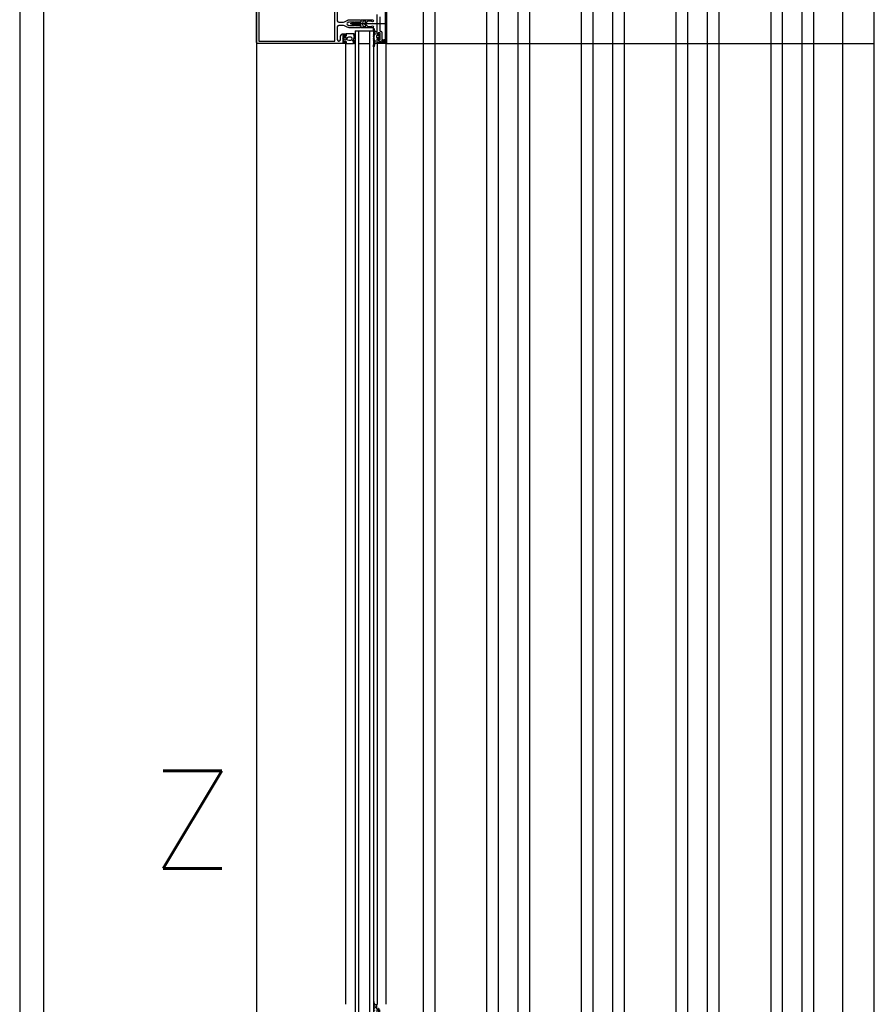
# Model space of a CAD drawing. Header units: millimetres. Extents: x -3528 to 120637, y -25886 to 25397.
# Tile 10 of 23: x 114095 to 115178, y -19057 to -17809. Entities that reach past the tile are written whole.
import ezdxf

# ---------------------------------------------------------------- set-up
doc = ezdxf.new("R2010")
doc.units = ezdxf.units.MM
doc.header["$LTSCALE"] = 100
doc.header["$MEASUREMENT"] = 0
doc.linetypes.add('AUSGEZOGEN', pattern=[0])
doc.linetypes.add('CENTER', pattern=[50.8, 31.75, -6.35, 6.35, -6.35])
doc.layers.get('0').update_dxf_attribs({"linetype": 'CONTINUOUS'})
for name, color, linetype in [('AL31----_BUITENKOZIJN', 1, 'CONTINUOUS'), ('AL67----_ZONWERING', 2, 'CONTINUOUS'), ('BL$7----_STRAMIEN', 8, 'CONTINUOUS')]:
    doc.layers.add(name, color=color, linetype=linetype)
doc.styles.add('ROMANS', font='ROMANS.shx', dxfattribs={"width": 0.8})
doc.styles.get("Standard").update_dxf_attribs({"font": 'arial.ttf'})

# ---------------------------------------------------------------- blocks, each defined once
blk = doc.blocks.new('A$C341C5819')
at = {"color": 0, "linetype": 'ByBlock', "lineweight": -2, "style": 'ROMANS'}
blk.add_text('Z', height=247.5, dxfattribs=at).set_placement((-35.4, 0))
blk = doc.blocks.new('204507')
at = {"color": 0, "linetype": 'ByBlock', "lineweight": -2}
blk.add_lwpolyline([(0, 0.15), (0, 9.6), (-0.2, 9.8), (-1.49, 9.8), (-1.96, 9.69), (-4.07, 8.75), (-4.5, 8.8), (-4.59, 8.96), (-3.96, 9.52), (-3.46, 9.68), (-2.7, 9.87), (-2.18, 9.97), (-1.17, 10.08), (-0.67, 10.09), (-0.07, 10.67), (-0.08, 10.81), (-0.63, 10.99), (-1.28, 10.98), (-1.8, 10.95), (-2.32, 10.89), (-4.11, 10.49), (-4.8, 10.24), (-6.58, 10.06), (-7.04, 10.85), (-7.35, 11), (-7.56, 10.85), (-8.04, 10.02), (-8.46, 9.81), (-8.75, 10.02), (-9.24, 10.85), (-9.56, 11), (-9.77, 10.83), (-10.24, 10.02), (-10.68, 9.81), (-10.97, 10.02), (-11.45, 10.85), (-11.76, 11), (-11.97, 10.85), (-12.4, 10.11), (-12.4, 0.15), (-10.4, 0.15), (-9.84, 0.3), (-9.58, 0.2), (-9.5, 0), (-9.5, -1.6), (-10.3, -1.6), (-10.3, -1.9), (-8.87, -3.33), (-8.27, -3.6), (-4.12, -3.6), (-3.51, -3.31), (-2.1, -1.9), (-2.1, -1.600001), (-2.9, -1.600001), (-2.9, 0), (-2.77, 0.25), (-2.56, 0.3), (-2, 0.15), (0, 0.15), (0, 9.6), (-0.2, 9.8), (-1.49, 9.8), (-1.96, 9.69), (-4.07, 8.75), (-4.5, 8.8), (-4.59, 8.96), (-3.96, 9.52), (-3.46, 9.68), (-2.7, 9.87), (-2.18, 9.97), (-1.17, 10.08), (-0.67, 10.09), (-0.07, 10.67), (-0.08, 10.81), (-0.63, 10.99), (-1.28, 10.98), (-1.8, 10.95), (-2.32, 10.89), (-4.11, 10.49), (-4.8, 10.24), (-6.58, 10.06), (-7.04, 10.85), (-7.35, 11), (-7.56, 10.85), (-8.04, 10.02), (-8.46, 9.81), (-8.75, 10.02), (-9.24, 10.85), (-9.56, 11), (-9.77, 10.83), (-10.24, 10.02), (-10.68, 9.81), (-10.97, 10.02), (-11.45, 10.85), (-11.76, 11), (-11.97, 10.85), (-12.4, 10.11), (-12.4, 0.15), (-10.4, 0.15), (-9.84, 0.3), (-9.58, 0.2), (-9.5, 0), (-9.5, -1.6), (-10.3, -1.6), (-10.3, -1.9), (-8.87, -3.33), (-8.27, -3.6), (-4.12, -3.6), (-3.51, -3.31), (-2.1, -1.9), (-2.1, -1.600001), (-2.9, -1.600001), (-2.9, 0), (-2.77, 0.25), (-2.56, 0.3), (-2, 0.15), (0, 0.15)], dxfattribs=at)
for points in [[(-8.45, 3.599999), (-8.45, 6.3), (-7.45, 7.3), (-4.95, 7.3), (-3.95, 6.3), (-3.95, 3.599999), (-4.54, 2.19), (-5.95, 1.6), (-6.45, 1.6), (-7.86, 2.19)], [(-4.2, -0.500001), (-4.2, -2.180001), (-4.67, -2.6), (-7.73, -2.6), (-4.67, -2.6), (-7.73, -2.6), (-8.2, -2.180001), (-8.2, -0.500001), (-8.2, -2.180001), (-8.2, -0.500001), (-7.73, 0), (-4.7, 0)]]:
    blk.add_lwpolyline(points, close=True, dxfattribs=at)
at = {"color": 0, "linetype": 'ByBlock', "lineweight": -2, "flags": 3}
blk.add_attdef('GRUPPE', (0, 0), '', height=1, dxfattribs=at)
blk = doc.blocks.new('204602')
at = {"color": 0, "linetype": 'ByBlock', "lineweight": -2}
for points in [[(3, 1.8), (3, 16.05), (2.69, 16.88), (1.67, 17.3), (0.87, 16.94), (0.5, 15.91), (0.91, 15.12), (1.36, 14.83), (1.5, 14.53), (1.5, 10.72), (1.21, 10.09), (-1.3, 7.59), (-2.7, 7.59), (-5.21, 10.09), (-5.5, 10.72), (-5.5, 14.53), (-5.36, 14.83), (-4.91, 15.12), (-4.5, 15.91), (-4.86, 16.94), (-5.68, 17.3), (-6.69, 16.88), (-7, 16.05), (-7, 1.8), (-5.06, 1.8), (-4.06, 1.3), (-3.71, 0.3), (-3.76, -0.83), (-3.83, -2.89), (-3.84, -4.46), (-4.02, -4.7), (-3.84, -4.94), (-3.82, -6.44), (-3.74, -8.19), (-3.68, -8.91), (-3.42, -9.54), (-2.63, -10.41), (-2, -10.7), (-1.37, -10.41), (-0.58, -9.54), (-0.32, -8.91), (-0.26, -8.19), (-0.18, -6.44), (-0.16, -4.94), (0.02, -4.7), (-0.16, -4.46), (-0.17, -2.89), (-0.24, -0.83), (-0.29, 0.3), (0.16, 1.41), (1.06, 1.8)], [(-5, 3.6), (-5.5, 4.1), (-5.5, 7.06), (-5.29, 7.47), (-4.96, 7.56), (-4.65, 7.42), (-3.72, 6.49), (-2, 5.79), (-0.28, 6.49), (0.65, 7.42), (1.08, 7.56), (1.5, 7.06), (1.5, 4.1), (1, 3.6), (-0.47, 3.6), (-1.85, 2.81), (-3.53, 3.6)]]:
    blk.add_lwpolyline(points, close=True, dxfattribs=at)
blk.add_lwpolyline([(-3.17, 0.5), (-2, 1.8), (-0.96, 1.09), (-0.76, -0.68), (-0.74, -1.28), (-0.69, -3.06), (-0.69, -4.54), (-0.72, -5.73), (-0.74, -6.33), (-0.75, -6.62), (-0.77, -7.22), (-1.17, -9.12), (-2, -9.5), (-2.83, -9.12), (-3.23, -7.22), (-3.25, -6.62), (-3.26, -6.33), (-3.28, -5.73), (-3.31, -4.54), (-3.31, -3.06), (-3.29, -2.17), (-3.27, -1.57), (-3.26, -1.28), (-3.24, -0.68), (-3.17, 0.5)], dxfattribs=at)
at = {"color": 0, "linetype": 'ByBlock', "lineweight": -2, "flags": 3}
blk.add_attdef('GRUPPE', (0, 0), '', height=1, dxfattribs=at)
blk = doc.blocks.new('204772')
at = {"color": 0, "linetype": 'ByBlock', "lineweight": -2}
for points in [[(0.3, 0.3), (0.29, -1.63), (-0.04, -1.87), (-0.6, -1.72), (-4.88, -1.72), (-5.34, -2.22), (-5.36, -3.57), (-6.35, -4.71), (-6.85, -4.87), (-8.62, -5.22), (-9.12, -5.26), (-9.52, -5.45), (-9.69, -5.87), (-9.61, -6.12), (-9.49, -6.17), (-9.1, -6.16), (-8.37, -6.16), (-7.64, -6.08), (-6.93, -5.94), (-6.23, -5.73), (-5.55, -5.45), (-4.9, -5.12), (-4.28, -4.72), (-3.7, -4.27), (-2.68, -3.63), (-1.5, -4.52), (-1.12, -5.92), (-1.01, -6.07), (-0.84, -6.12), (-0.62, -6.03), (-0.58, -5.98), (-0.03, -5.03), (0, -4.99), (0.16, -4.92), (0.32, -4.98), (0.36, -5.03), (0.93, -6), (0.97, -6.05), (1.15, -6.12), (1.38, -6.03), (1.42, -5.98), (1.97, -5.03), (2, -4.99), (2.16, -4.92), (2.32, -4.98), (2.36, -5.03), (2.93, -6), (2.97, -6.05), (3.15, -6.12), (3.38, -6.03), (3.42, -5.98), (3.97, -5.03), (4, -4.99), (4.16, -4.92), (4.32, -4.98), (4.36, -5.03), (4.93, -6), (4.97, -6.05), (5.16, -6.12), (5.34, -6.07), (5.45, -5.92), (5.83, -4.52), (7.01, -3.63), (8.03, -4.27), (8.61, -4.72), (9.22, -5.12), (9.75, -5.38), (10.73, -5.73), (11.75, -5.98), (12.27, -6.06), (12.79, -6.11), (13.43, -6.16), (13.82, -6.17), (13.94, -6.12), (14.02, -5.87), (13.85, -5.45), (12.14, -5.04), (10.33, -4.52), (10.19, -4.41), (10.15, -4.37), (10.1, -4.33), (9.67, -3.39), (9.66, -1.99), (9.36, -1.7), (7.2, -1.72), (6.64, -1.87), (6.4, -1.8), (6.3, -1.57), (6.3, 0.3), (7.1, 0.3), (7.1, 0.6), (5.69, 1.51), (5, 1.8), (1.53, 1.8), (0.93, 1.53), (-0.5, 0.6), (-0.5, 0.3)], [(2.07, -1.8), (4.5, -1.8), (5, -1.3), (4.99, 0.38), (4.53, 0.8), (2.07, 0.8), (1.61, 0.38), (1.6, -1.3)]]:
    blk.add_lwpolyline(points, close=True, dxfattribs=at)
at = {"color": 0, "linetype": 'ByBlock', "lineweight": -2, "flags": 3}
blk.add_attdef('GRUPPE', (0, 0), '', height=1, dxfattribs=at)

msp = doc.modelspace()

# ---------------------------------------------------------------- linework, layer by layer
at = {"layer": 'AL31----_BUITENKOZIJN', "linetype": 'Continuous'}
for p, q in [((114395, -5050.1), (114395, -19945.5)), ((114560.6, -17814), (114513.8, -17814)), ((114508.5, -19056.2), (114508.5, -17839)), ((114548, -17839), (114548, -19057))]:
    msp.add_line(p, q, dxfattribs=at)
at = {"layer": 'AL31----_BUITENKOZIJN', "linetype": 'AUSGEZOGEN'}
for p, q in [((114558.7, -17837.2), (114558.7, -17790.8)), ((114560, -17790), (114560, -17838)), ((114548, -17837.9), (114551.6, -17836.8)), ((114548, -17839), (114548, -17837.9)), ((114559, -17839), (114548, -17839)), ((114551.6, -17836.8), (114553, -17837.5)), ((114553, -17837.5), (114554.5, -17837.5)), ((114554.5, -17837.5), (114554.5, -17837.7)), ((114554.5, -17837.7), (114556, -17837.7)), ((114556, -17837.7), (114556.5, -17837.2)), ((114556.5, -17837.2), (114556.5, -17833.7)), ((114556.5, -17833.7), (114557.3, -17833.7)), ((114557.3, -17833.7), (114557.8, -17834.2)), ((114557.8, -17834.2), (114557.8, -17837.2)), ((114557.8, -17837.2), (114558.3, -17837.7)), ((114558.2, -17837.7), (114558.7, -17837.2)), ((114558.3, -17837.7), (114558.2, -17837.7)), ((114560, -17838), (114559, -17839))]:
    msp.add_line(p, q, dxfattribs=at)
at = {"layer": 'AL31----_BUITENKOZIJN'}
for p, q in [((114520.3, -17822.9), (114543.3, -17822.9)), ((114520.3, -17822.9), (114520.3, -19073.1)), ((114524.3, -17822.9), (114524.3, -19073.1)), ((114538.3, -17822.9), (114538.3, -19073.1)), ((114543.3, -17822.9), (114543.3, -19073.1)), ((114524.3, -17838.9), (114538.3, -17838.9))]:
    msp.add_line(p, q, dxfattribs=at)
msp.add_lwpolyline([(114095, -13860.1), (114095, -13860.1), (114095, -19105.3)], dxfattribs=at)
at = {"layer": 'AL31----_BUITENKOZIJN', "linetype": 'AUSGEZOGEN'}
for points in [[(114395, -17837.6), (114395, -17790.5)], [(114398, -17835.9), (114494.4, -17835.9), (114494.4, -17792.1), (114398, -17792.1), (114398, -17835.9)], [(114497.5, -17794), (114497.5, -17810), (114498.2, -17811.5), (114499.5, -17812), (114505.3, -17812), (114506.8, -17811.6), (114510.1, -17809.6), (114511.3, -17809.1), (114512.6, -17809), (114526.6, -17809), (114527.9, -17810.1), (114526.9, -17811.4), (114526.6, -17812), (114525.4, -17812), (114525.1, -17811.5), (114524.8, -17812), (114523.6, -17812), (114523.3, -17811.5), (114523, -17812), (114521.8, -17812), (114521.5, -17811.5), (114521.5, -17811.5), (114521.2, -17812), (114520, -17812), (114519.7, -17811.5), (114519.4, -17812), (114518.2, -17812), (114517.9, -17811.5), (114517.6, -17812), (114516.4, -17812), (114516.1, -17811.5)], [(114551.2, -17805.2), (114551.2, -17808.8), (114551.2, -17808.9), (114551.2, -17809.1), (114551.2, -17809.3), (114551.2, -17822.8), (114551.7, -17823.3), (114552.5, -17823.3), (114553.6, -17823.8), (114554, -17824.8), (114554, -17833.5), (114554.5, -17834), (114555, -17834), (114555.3, -17834.1), (114555.5, -17834.5), (114555.3, -17834.9), (114553.7, -17835.8), (114554.8, -17836.4), (114553.2, -17837.5), (114552.7, -17837.3), (114552.3, -17836.6), (114551.9, -17836.5), (114551.8, -17836.5), (114548, -17837.5), (114548, -17834.3), (114548.8, -17833.5), (114549.4, -17833.5), (114549.4, -17834.7), (114551, -17834.7), (114552, -17833.7), (114552, -17825.3), (114549.4, -17825.3), (114549.4, -17826.5), (114548.8, -17826.5), (114548, -17825.7), (114548, -17802.3)], [(114516.1, -17811.5), (114515.8, -17812), (114514.6, -17812), (114514.3, -17811.5), (114514, -17812), (114512.8, -17812), (114512.5, -17811.5), (114512.2, -17812), (114512, -17812), (114510.1, -17813.1), (114509.6, -17814), (114510.1, -17814.9), (114512, -17816), (114513.1, -17816), (114513.4, -17816.5), (114513.7, -17816), (114514.9, -17816), (114515.2, -17816.5), (114515.5, -17816), (114516.7, -17816), (114517, -17816.5), (114517.3, -17816), (114518.5, -17816), (114518.8, -17816.5), (114519.1, -17816), (114520.3, -17816), (114520.6, -17816.5), (114520.9, -17816), (114522.1, -17816), (114522.4, -17816.5), (114522.7, -17816), (114523.9, -17816), (114524.2, -17816.5), (114524.5, -17816), (114525.7, -17816), (114526, -17816.5), (114526.6, -17816.5), (114527.9, -17817.7), (114526.6, -17819), (114512.6, -17819), (114511.3, -17818.8), (114510.1, -17818.3), (114506.8, -17816.4), (114505.3, -17816), (114499.5, -17816), (114498, -17816.7), (114497.5, -17818), (114497.5, -17833.9), (114498.1, -17835.3), (114499.5, -17835.9), (114499.4, -17835.9), (114500.7, -17835.4), (114501.4, -17834.1), (114501.4, -17830.3), (114501.5, -17829.8), (114503.1, -17827.1), (114504, -17826.6), (114507.9, -17826.6), (114508.4, -17827.1), (114508.4, -17828.5), (114507.6, -17829.3), (114507.1, -17829.3), (114507.1, -17828.1), (114504.4, -17828.1), (114504.4, -17832.5), (114504.2, -17832.8), (114504.4, -17833), (114504.4, -17837.5), (114507.1, -17837.5), (114507.1, -17836.3), (114507.6, -17836.3), (114508.4, -17837.1), (114508.4, -17839), (114396.5, -17839), (114395.5, -17838.6), (114395, -17837.6)]]:
    msp.add_lwpolyline(points, dxfattribs=at)
msp.add_lwpolyline([(114547.6, -17831.4), (114547.6, -17829), (114548.1, -17828.5), (114549.8, -17828.5), (114550.2, -17829), (114550.2, -17831.4), (114549.8, -17831.9), (114548.1, -17831.9)], close=True, dxfattribs=at)
at = {"layer": 'AL31----_BUITENKOZIJN', "linetype": 'Continuous'}
for points in [[(114559, -17824.1), (114559, -19031.6)], [(114559, -17839), (114559, -19056.2)]]:
    msp.add_lwpolyline(points, dxfattribs=at)
at = {"layer": 'AL67----_ZONWERING'}
for p, q in [((114606.6, -19965.1), (114606.6, -5005)), ((114621.3, -19965.1), (114621.3, -5005)), ((114687.1, -19965.1), (114687.1, -5005)), ((114701.6, -19965.1), (114701.6, -5005)), ((114726.6, -19965.1), (114726.6, -5005)), ((114741.3, -19965.1), (114741.3, -5005)), ((114807.1, -19965.1), (114807.1, -5005)), ((114821.6, -19965.1), (114821.6, -5005)), ((114846.6, -19965.1), (114846.6, -5005)), ((114861.3, -19965.1), (114861.3, -5005)), ((114927.1, -19965.1), (114927.1, -5005)), ((114941.6, -19965.1), (114941.6, -5005)), ((114966.6, -19965.1), (114966.6, -5005)), ((114981.3, -19965.1), (114981.3, -5005)), ((115047.1, -19965.1), (115047.1, -5005)), ((115061.6, -19965.1), (115061.6, -5005)), ((115086.6, -19965.1), (115086.6, -5005)), ((115101.3, -19965.1), (115101.3, -5005)), ((115138, -19965.1), (115138, -5005)), ((115178, -19965.1), (115178, -5005)), ((114560, -17839), (115178, -17839))]:
    msp.add_line(p, q, dxfattribs=at)
at = {"layer": 'BL$7----_STRAMIEN', "linetype": 'CENTER'}
msp.add_line((114125, 24388.1), (114125, -24827), dxfattribs=at)

# ---------------------------------------------------------------- block references
at = {"layer": 'AL31----_BUITENKOZIJN', "linetype": 'Continuous', "xscale": -1, "rotation": 270}
for name, p in [('204602', (114526.1, -17812)), ('204772', (114549.4, -17833.5))]:
    msp.add_blockref(name, p, dxfattribs=at)
at = {"layer": 'AL31----_BUITENKOZIJN', "linetype": 'Continuous', "rotation": 270}
for name, p in [('204507', (114508.4, -17839.1)), ('204772', (114549.4, -19062.5))]:
    msp.add_blockref(name, p, dxfattribs=at)
at = {"layer": 'AL67----_ZONWERING', "xscale": 0.5, "yscale": 0.5, "zscale": 0.5}
msp.add_blockref('A$C341C5819', (114278.7, -18884.5), dxfattribs=at)

doc.saveas('drawing.dxf')
